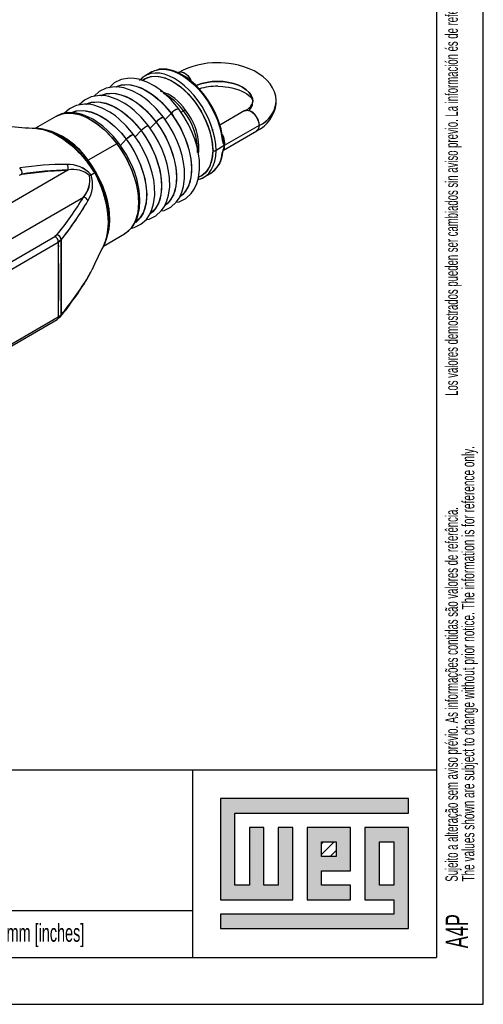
# Model space of a CAD drawing. Extents: x 0 to 1485, y 0 to 1050.
# Tile 12 of 13: x 1238 to 1485, y 0 to 525. Entities that reach past the tile are written whole.
import ezdxf

# ---------------------------------------------------------------- set-up
doc = ezdxf.new("R2010")
doc.units = 0
doc.header["$LTSCALE"] = 5
doc.layers.get('0').update_dxf_attribs({"linetype": 'CONTINUOUS'})
doc.styles.add('SLDTEXTSTYLE0', font='TXT', dxfattribs={"width": 0.605})
doc.styles.add('SLDTEXTSTYLE2', font='TXT', dxfattribs={"width": 0.574617})

# ---------------------------------------------------------------- blocks, each defined once
blk = doc.blocks.new('SW_NOTE_0')
at = {"color": 0, "linetype": 'CONTINUOUS', "attachment_point": 1, "rotation": 90}
for s, insert, char_height, style in [('Sujeito a alteração sem aviso prévio. As informações contidas são valores de referência.                                          Los valores demostrados pueden ser cambiados sin aviso previo. La información és de referencia solamente.', (-8.53, 0), 6.61458, 'SLDTEXTSTYLE2'), ('The values shown are subject to change without prior notice. The information is for reference only.', (0.29, 0), 6.6146, 'SLDTEXTSTYLE0')]:
    blk.add_mtext(s, dxfattribs=dict(at, insert=insert, char_height=char_height, style=style))

msp = doc.modelspace()

# ---------------------------------------------------------------- hatches: boundary and pattern name
at = {"linetype": 'CONTINUOUS'}
msp.add_hatch(color=2, dxfattribs=at).paths.add_polyline_path([(1344.95, 109.65), (1344.95, 55.75), (1383.45, 55.75), (1383.45, 94.25), (1375.75, 94.25), (1375.75, 63.45), (1368.05, 63.45), (1368.05, 94.25), (1360.35, 94.25), (1360.35, 63.45), (1352.65, 63.45), (1352.65, 101.95), (1445.05, 101.95), (1445.05, 109.65)], flags=0)
h = msp.add_hatch(color=2, dxfattribs=at)
h.paths.add_polyline_path([(1344.95, 40.35), (1445.05, 40.35), (1445.05, 94.25), (1421.95, 94.25), (1421.95, 55.75), (1437.35, 55.75), (1437.35, 48.05), (1344.95, 48.05)], flags=0)
h.paths.add_polyline_path([(1429.65, 86.55), (1437.35, 86.55), (1437.35, 63.45), (1429.65, 63.45)], flags=0)
h = msp.add_hatch(color=2, dxfattribs=at)
h.paths.add_polyline_path([(1414.25, 63.45), (1398.85, 63.45), (1398.85, 71.15), (1414.25, 71.15), (1414.25, 94.25), (1391.15, 94.25), (1391.15, 55.75), (1414.25, 55.75)], flags=0)
h.paths.add_polyline_path([(1406.55, 78.85), (1398.85, 78.85), (1398.85, 86.55), (1406.55, 86.55)], flags=0)
h = msp.add_hatch(dxfattribs=at)
h.set_pattern_fill('ANSI31', color=2, scale=1.25, style=0)
h.paths.add_polyline_path([(1406.55, 78.85), (1398.85, 78.85), (1398.85, 86.55), (1406.55, 86.55)], flags=0)

# ---------------------------------------------------------------- linework, layer by layer
for p, q in [((1485, 0), (1485, 1050)), ((1460, 950), (1460, 25)), ((560, 125), (1460, 125)), ((1330, 125), (1330, 25)), ((730, 50), (1330, 50)), ((25, 25), (1460, 25)), ((0, 0), (1485, 0))]:
    msp.add_line(p, q)
at = {"color": 2, "linetype": 'CONTINUOUS'}
for p, q in [((1460, 925), (1460, 25)), ((1308.37, 497.143), (1304.834, 495.102)), ((1309.044, 497.381), (1308.367, 497.141)), ((1322.637, 496.923), (1322.408, 496.79)), ((1374.632, 480.651), (1374.646, 481.22)), ((1257.541, 473.573), (1246.342, 467.108)), ((1317.682, 476.539), (1317.528, 476.45)), ((1357.992, 476.512), (1344.625, 468.796)), ((1346.474, 455.43), (1364.241, 465.687)), ((1326.472, 460.798), (1326.742, 459.762)), ((1346.314, 461.043), (1346.246, 461.34)), ((1346.285, 461.269), (1346.315, 461.036)), ((1336.082, 440.974), (1339.617, 443.015)), ((1339.62, 443.017), (1340.342, 443.581)), ((1282.589, 404.32), (1293.788, 410.785)), ((1258.505, 404.433), (1258.928, 404.168)), ((1276.326, 391.363), (1276.384, 391.482)), ((1260.036, 383.448), (1260.021, 383.439)), ((1205.035, 334.632), (1257.987, 365.201)), ((1257.987, 365.201), (1259.748, 366.705)), ((1445.05, 109.65), (1344.95, 109.65)), ((1344.95, 109.65), (1344.95, 55.75)), ((1445.05, 101.95), (1445.05, 109.65)), ((1352.65, 101.95), (1445.05, 101.95)), ((1352.65, 63.45), (1352.65, 101.95)), ((1368.05, 94.25), (1360.35, 94.25)), ((1360.35, 94.25), (1360.35, 63.45)), ((1368.05, 63.45), (1368.05, 94.25)), ((1383.45, 94.25), (1375.75, 94.25)), ((1375.75, 94.25), (1375.75, 63.45)), ((1383.45, 55.75), (1383.45, 94.25)), ((1414.25, 94.25), (1391.15, 94.25)), ((1391.15, 94.25), (1391.15, 55.75)), ((1414.25, 71.15), (1414.25, 94.25)), ((1445.05, 94.25), (1421.95, 94.25)), ((1421.95, 94.25), (1421.95, 55.75)), ((1445.05, 40.35), (1445.05, 94.25)), ((1398.85, 86.55), (1406.55, 86.55)), ((1398.85, 78.85), (1398.85, 86.55)), ((1406.55, 86.55), (1406.55, 78.85)), ((1429.65, 63.45), (1429.65, 86.55)), ((1429.65, 86.55), (1437.35, 86.55)), ((1437.35, 86.55), (1437.35, 63.45)), ((1406.55, 78.85), (1398.85, 78.85)), ((1398.85, 71.15), (1414.25, 71.15)), ((1398.85, 63.45), (1398.85, 71.15)), ((1360.35, 63.45), (1352.65, 63.45)), ((1375.75, 63.45), (1368.05, 63.45)), ((1414.25, 63.45), (1398.85, 63.45)), ((1414.25, 55.75), (1414.25, 63.45)), ((1437.35, 63.45), (1429.65, 63.45)), ((1344.95, 55.75), (1383.45, 55.75)), ((1391.15, 55.75), (1414.25, 55.75)), ((1421.95, 55.75), (1437.35, 55.75)), ((1437.35, 55.75), (1437.35, 48.05)), ((1344.95, 48.05), (1344.95, 40.35)), ((1437.35, 48.05), (1344.95, 48.05)), ((1344.95, 40.35), (1445.05, 40.35))]:
    msp.add_line(p, q, dxfattribs=at)
at = {"color": 144, "linetype": 'CONTINUOUS'}
for p, q in [((1290.641, 489.841), (1290.522, 489.739)), ((1282.669, 485.24), (1282.55, 485.137)), ((1274.698, 480.638), (1274.579, 480.536)), ((1316.008, 478.262), (1316.485, 477.794)), ((1316.252, 478.025), (1316.008, 478.262)), ((1266.727, 476.036), (1266.608, 475.934)), ((1318.626, 475.035), (1315.283, 471.555)), ((1318.375, 475.755), (1318.169, 475.636)), ((1325.224, 476.419), (1323.692, 475.535)), ((1310.655, 470.434), (1307.312, 466.954)), ((1365.536, 468.548), (1346.974, 457.833)), ((1299.341, 462.352), (1302.684, 465.832)), ((1345.495, 464.186), (1346.017, 463.551)), ((1346.017, 463.551), (1345.548, 464.162)), ((1346.017, 463.551), (1345.714, 463.396)), ((1289.684, 458.866), (1274.374, 450.027)), ((1290.731, 459.146), (1290.626, 458.92)), ((1294.713, 461.23), (1291.434, 457.817)), ((1326.954, 459.589), (1327.087, 459.071)), ((1346.974, 457.833), (1342.555, 455.282)), ((1346.322, 461.059), (1346.235, 461.5)), ((1340.751, 455.728), (1341.166, 455.32)), ((1340.785, 455.633), (1341.126, 455.311)), ((1345.602, 453.789), (1345.649, 453.624)), ((1275.146, 448.975), (1275.278, 448.611)), ((1263.635, 444.833), (1195.6, 405.557)), ((1237.822, 442.18), (1239.07, 442.637)), ((1275.973, 442.361), (1277.886, 443.465)), ((1280.902, 438.796), (1281.29, 438.332)), ((1282.217, 436.17), (1282.036, 436.353)), ((1203.939, 391.184), (1271.943, 430.442)), ((1257.758, 410.269), (1256.737, 409.418)), ((1285.082, 412.401), (1285.258, 412.367)), ((1285.085, 412.284), (1285.241, 412.255)), ((1204.151, 379.06), (1256.737, 409.418)), ((1205.553, 375.787), (1258.505, 406.356)), ((1258.201, 404.55), (1258.505, 404.342)), ((1260.036, 407.642), (1258.505, 406.356)), ((1258.505, 406.356), (1258.505, 366.345)), ((1258.505, 404.419), (1258.928, 404.168)), ((1260.036, 407.642), (1260.036, 367.614)), ((1274.036, 387.07), (1274.257, 387.491)), ((1260.036, 379.475), (1260.025, 379.468)), ((1258.505, 366.345), (1260.036, 367.614)), ((1258.505, 366.345), (1205.553, 335.777))]:
    msp.add_line(p, q, dxfattribs=at)
at = {"color": 2, "linetype": 'CONTINUOUS', "flags": 128}
for points in [[(1374.644, 481.194), (1374.674, 481.963), (1374.39, 484.249), (1373.746, 486.496), (1372.746, 488.678), (1371.394, 490.771), (1369.702, 492.745), (1367.695, 494.567), (1365.416, 496.207), (1362.911, 497.647), (1360.237, 498.874), (1357.443, 499.887), (1354.602, 500.683), (1351.862, 501.256), (1349.459, 501.617), (1347.466, 501.822), (1345.078, 501.96), (1343.439, 501.987)], [(1322.557, 477.57), (1318.635, 482.247), (1314.912, 485.829), (1312.83, 487.522), (1311.233, 488.681), (1309.956, 489.523), (1305.884, 491.718), (1301.394, 493.267), (1298.969, 493.702), (1296.469, 493.828), (1291.943, 493.082), (1288.331, 491.296), (1285.528, 488.737)], [(1304.817, 495.092), (1303.265, 494.009), (1302.24, 492.975)], [(1346.251, 461.418), (1345.264, 466.77), (1343.724, 471.656), (1342.103, 475.488), (1340.525, 478.566), (1338.639, 481.705), (1336.44, 484.84), (1333.997, 487.815), (1331.605, 490.308), (1329.389, 492.3), (1327.313, 493.911), (1322.648, 496.694), (1319.848, 497.815), (1316.319, 498.606), (1312.333, 498.543), (1310.643, 497.946)], [(1314.586, 472.968), (1310.663, 477.645), (1306.941, 481.227), (1304.859, 482.92), (1303.262, 484.079), (1301.985, 484.921), (1297.913, 487.116), (1293.423, 488.665), (1290.998, 489.101), (1288.498, 489.227), (1283.972, 488.48), (1280.36, 486.695), (1277.557, 484.135)], [(1343.439, 489.487), (1346.238, 489.381), (1347.369, 489.276), (1349.199, 489.03), (1351.02, 488.682), (1352.861, 488.216), (1354.633, 487.64), (1356.282, 486.971), (1357.761, 486.228), (1359.038, 485.439), (1360.092, 484.635), (1360.913, 483.848), (1361.507, 483.115), (1361.893, 482.461), (1362.108, 481.894), (1362.188, 481.371), (1362.185, 481.304)], [(1306.615, 468.367), (1302.692, 473.044), (1298.97, 476.626), (1296.888, 478.319), (1295.291, 479.477), (1294.014, 480.32), (1289.941, 482.515), (1285.451, 484.063), (1283.026, 484.499), (1280.527, 484.625), (1276.001, 483.879), (1272.389, 482.093), (1269.586, 479.534)], [(1298.644, 463.765), (1294.721, 468.442), (1290.999, 472.024), (1288.917, 473.717), (1287.32, 474.876), (1286.043, 475.718), (1281.97, 477.913), (1277.48, 479.462), (1275.055, 479.897), (1272.555, 480.023), (1268.029, 479.277), (1264.417, 477.491), (1261.691, 475.002)], [(1290.721, 459.209), (1287.859, 462.724), (1285.09, 465.627), (1282.255, 468.168), (1280.3, 469.689), (1278.717, 470.789), (1276.948, 471.883), (1274.985, 472.933), (1272.696, 473.938), (1270.7, 474.619), (1269.039, 475.043), (1267.296, 475.34), (1264.711, 475.484), (1262.558, 475.307), (1260.129, 474.731), (1257.538, 473.572)], [(1313.331, 423.06), (1314.887, 423.317), (1318.499, 425.102), (1321.366, 427.72), (1323.011, 430.081), (1324.373, 433.016), (1325.244, 436.044), (1325.826, 440.561), (1325.733, 445.334), (1325.291, 448.787), (1324.48, 452.6), (1323.256, 456.683), (1321.866, 460.312), (1319.93, 464.441), (1317.468, 468.765), (1314.586, 472.968)], [(1316.859, 477.202), (1317.016, 477.06), (1319.725, 473.863)], [(1321.302, 427.662), (1322.858, 427.918), (1326.47, 429.704), (1329.337, 432.321), (1330.982, 434.683), (1332.344, 437.618), (1333.215, 440.646), (1333.797, 445.162), (1333.704, 449.936), (1333.263, 453.389), (1332.451, 457.202), (1331.227, 461.284), (1329.837, 464.913), (1327.901, 469.042), (1325.44, 473.366), (1322.557, 477.57)], [(1305.36, 418.459), (1306.916, 418.715), (1310.528, 420.501), (1313.394, 423.118), (1315.04, 425.479), (1316.401, 428.415), (1317.272, 431.443), (1317.855, 435.959), (1317.762, 440.732), (1317.32, 444.185), (1316.509, 447.998), (1315.285, 452.081), (1313.895, 455.71), (1311.959, 459.839), (1309.497, 464.163), (1306.615, 468.367)], [(1277.981, 443.52), (1275.647, 447.16), (1273.07, 450.62), (1270.506, 453.622), (1266.768, 457.354), (1263.39, 460.163), (1261.408, 461.584), (1259.652, 462.709), (1258.018, 463.645), (1256.14, 464.587), (1253.537, 465.658), (1250.263, 466.607), (1249.235, 466.74)], [(1297.466, 413.87), (1298.945, 414.113), (1302.557, 415.899), (1305.423, 418.516), (1307.069, 420.878), (1308.43, 423.813), (1309.301, 426.841), (1309.884, 431.357), (1309.79, 436.131), (1309.349, 439.584), (1308.538, 443.397), (1307.314, 447.479), (1305.923, 451.108), (1303.988, 455.237), (1301.526, 459.561), (1298.644, 463.765)], [(1340.314, 466.307), (1340.987, 466.494), (1341, 466.491)], [(1345.514, 463.359), (1345.913, 462.625), (1346.234, 461.491)], [(1294.041, 410.966), (1295.957, 412.334), (1297.543, 413.948), (1298.644, 415.423), (1299.361, 416.613), (1299.832, 417.533), (1300.287, 418.566), (1301.142, 421.134), (1301.788, 424.477), (1302.028, 428.643), (1301.841, 432.088), (1301.438, 435.056), (1300.96, 437.459), (1300.487, 439.374), (1299.942, 441.26), (1299.025, 443.972), (1297.656, 447.361), (1294.674, 453.227), (1290.721, 459.209)], [(1346.541, 455.689), (1346.435, 455.406), (1346.362, 455.284)], [(1283.138, 405.619), (1284.121, 407.984), (1284.938, 411.318), (1285.309, 414.111), (1285.43, 416.206), (1285.442, 417.621), (1285.4, 419.094), (1285.29, 420.76), (1285.092, 422.616), (1284.347, 426.931), (1282.986, 432.015), (1281.655, 435.765), (1279.95, 439.713), (1277.981, 443.52)], [(1274.057, 387.058), (1275.365, 389.406), (1276.011, 390.721)]]:
    msp.add_lwpolyline(points, dxfattribs=at)
at = {"color": 144, "linetype": 'CONTINUOUS', "flags": 128}
for points in [[(1342.555, 455.282), (1342.394, 458.45), (1341.913, 461.759), (1341.119, 465.159), (1340.024, 468.601), (1338.644, 472.035), (1336.998, 475.411), (1335.111, 478.679), (1333.011, 481.792), (1330.727, 484.704), (1328.294, 487.373), (1325.746, 489.761), (1323.121, 491.831), (1320.458, 493.555), (1317.794, 494.906), (1315.17, 495.866), (1312.622, 496.42), (1310.189, 496.56), (1307.905, 496.284), (1305.805, 495.597), (1303.918, 494.507), (1302.272, 493.032), (1301.841, 492.531)], [(1303.339, 492.667), (1304.11, 493.224), (1306.052, 494.208), (1308.207, 494.772), (1310.542, 494.907), (1313.019, 494.609), (1315.599, 493.885), (1318.242, 492.745), (1320.906, 491.207), (1323.549, 489.295), (1326.129, 487.041), (1328.606, 484.478), (1330.941, 481.649), (1333.096, 478.596), (1335.038, 475.37), (1336.736, 472.019), (1338.163, 468.598), (1339.298, 465.159), (1340.121, 461.758), (1340.62, 458.448), (1340.787, 455.282)], [(1303.434, 492.563), (1304.574, 493.509), (1307.789, 494.699), (1311.456, 494.846), (1315.436, 493.942), (1319.574, 492.024), (1323.713, 489.164), (1327.692, 485.473), (1331.36, 481.092), (1334.574, 476.19), (1337.212, 470.955), (1339.173, 465.588), (1340.38, 460.296), (1340.787, 455.282)], [(1342.555, 455.282), (1342.394, 458.45), (1341.913, 461.759), (1341.119, 465.159), (1340.024, 468.601), (1338.644, 472.035), (1336.998, 475.411), (1335.111, 478.679), (1333.011, 481.792), (1330.727, 484.704), (1328.294, 487.373), (1325.746, 489.761), (1323.121, 491.831), (1320.458, 493.555), (1317.794, 494.906), (1315.17, 495.866), (1312.622, 496.42), (1310.189, 496.56), (1307.905, 496.284), (1305.805, 495.597), (1303.978, 494.551)], [(1308.37, 497.143), (1310.001, 497.906), (1312.236, 498.472), (1314.654, 498.596), (1317.217, 498.278), (1319.885, 497.523), (1322.617, 496.341), (1325.37, 494.752), (1328.102, 492.779), (1330.77, 490.455), (1333.333, 487.813), (1335.751, 484.897), (1337.986, 481.751), (1340.004, 478.423), (1341.774, 474.966), (1343.267, 471.433), (1344.462, 467.879), (1345.338, 464.359), (1345.883, 460.928)], [(1308.37, 497.143), (1310.001, 497.906), (1312.236, 498.472), (1314.654, 498.596), (1317.217, 498.278), (1319.885, 497.523), (1322.617, 496.341), (1325.37, 494.752), (1328.102, 492.779), (1330.77, 490.455), (1333.333, 487.813), (1335.751, 484.897), (1337.986, 481.751), (1340.004, 478.423), (1341.774, 474.966), (1343.267, 471.433), (1344.462, 467.879), (1345.338, 464.359), (1345.883, 460.928)], [(1322.637, 496.923), (1322.867, 497.037), (1323.925, 497.212), (1325.132, 496.924), (1326.39, 496.198), (1327.597, 495.092), (1328.655, 493.696), (1329.479, 492.123), (1329.643, 491.708)], [(1322.675, 496.872), (1324.046, 497.203), (1325.761, 496.613), (1327.477, 495.223), (1329.039, 493.042), (1329.314, 492.358)], [(1289.303, 489.243), (1289.986, 489.541), (1292.222, 490.185), (1294.637, 490.412), (1297.199, 490.22), (1299.873, 489.611), (1302.623, 488.594), (1305.412, 487.181), (1308.202, 485.393), (1310.955, 483.253), (1313.634, 480.791), (1316.203, 478.039), (1318.626, 475.035)], [(1289.486, 489.177), (1291.973, 490.136), (1295.927, 490.367), (1299.983, 489.578), (1303.93, 487.979), (1308.484, 485.191), (1312.469, 481.91), (1315.84, 478.452), (1318.626, 475.035)], [(1331.987, 489.875), (1332.418, 490.062), (1334.927, 490.949), (1337.645, 491.599), (1340.506, 491.996), (1343.439, 492.129), (1346.372, 491.996), (1349.233, 491.599), (1351.951, 490.949), (1354.46, 490.062), (1356.697, 488.958), (1358.608, 487.667), (1360.145, 486.219), (1361.271, 484.65), (1361.958, 482.998), (1362.189, 481.305), (1362.189, 481.293)], [(1360.247, 476.507), (1361.271, 477.96), (1361.958, 479.611), (1362.189, 481.305), (1361.958, 482.998), (1361.271, 484.65), (1360.145, 486.219), (1358.608, 487.667), (1356.697, 488.958), (1354.46, 490.062), (1351.951, 490.949), (1349.233, 491.599), (1346.372, 491.996), (1343.439, 492.129), (1340.506, 491.996), (1337.645, 491.599), (1334.927, 490.949), (1332.418, 490.062), (1331.995, 489.879)], [(1281.332, 484.642), (1282.015, 484.939), (1284.251, 485.583), (1286.666, 485.81), (1289.228, 485.618), (1291.902, 485.009), (1294.652, 483.992), (1297.441, 482.58), (1300.231, 480.791), (1302.984, 478.652), (1305.663, 476.189), (1308.231, 473.437), (1310.655, 470.434)], [(1281.515, 484.575), (1284.002, 485.534), (1287.956, 485.765), (1292.012, 484.976), (1295.959, 483.377), (1300.513, 480.589), (1304.498, 477.308), (1307.869, 473.851), (1310.655, 470.434)], [(1273.361, 480.04), (1274.044, 480.338), (1276.28, 480.981), (1278.695, 481.209), (1281.257, 481.017), (1283.931, 480.408), (1286.681, 479.39), (1289.47, 477.978), (1292.259, 476.19), (1295.012, 474.05), (1297.691, 471.587), (1300.26, 468.836), (1302.684, 465.832)], [(1273.544, 479.973), (1276.031, 480.932), (1279.985, 481.163), (1284.041, 480.375), (1287.988, 478.775), (1292.541, 475.988), (1296.527, 472.706), (1299.898, 469.249), (1302.684, 465.832)], [(1257.407, 473.495), (1261.248, 474.976), (1265.466, 475.223), (1269.794, 474.381), (1274.005, 472.675), (1278.863, 469.701), (1283.115, 466.2), (1286.711, 462.512), (1289.684, 458.866)], [(1257.541, 473.573), (1257.863, 473.753), (1260.04, 474.664), (1262.413, 475.166), (1264.954, 475.254), (1267.628, 474.926), (1270.404, 474.186), (1273.246, 473.043), (1276.118, 471.512), (1278.985, 469.612), (1281.81, 467.368), (1284.557, 464.806), (1287.193, 461.96), (1289.684, 458.866)], [(1265.486, 475.484), (1266.072, 475.736), (1268.308, 476.38), (1270.724, 476.607), (1273.286, 476.415), (1275.96, 475.806), (1278.71, 474.789), (1281.499, 473.376), (1284.288, 471.588), (1287.041, 469.448), (1289.72, 466.986), (1292.289, 464.234), (1294.713, 461.23)], [(1265.719, 475.428), (1268.06, 476.331), (1272.014, 476.562), (1276.07, 475.773), (1280.017, 474.174), (1284.57, 471.386), (1288.555, 468.105), (1291.927, 464.647), (1294.713, 461.23)], [(1318.626, 475.035), (1320.873, 471.82), (1322.911, 468.436), (1324.713, 464.931), (1326.256, 461.35), (1327.517, 457.743), (1328.481, 454.158), (1329.134, 450.645), (1329.466, 447.249), (1329.475, 444.018), (1329.159, 440.994), (1328.523, 438.22), (1327.576, 435.732), (1326.329, 433.564), (1324.801, 431.745), (1323.462, 430.61)], [(1318.626, 475.035), (1321.18, 471.341), (1323.733, 466.91), (1326.111, 461.716), (1328.066, 455.836), (1329.113, 450.785), (1329.511, 445.642), (1329.106, 440.685), (1327.803, 436.236), (1325.599, 432.609), (1323.252, 430.601)], [(1326.242, 476.634), (1326.266, 476.673), (1326.125, 476.805), (1325.744, 476.688), (1325.224, 476.419)], [(1325.224, 476.419), (1325.867, 476.738), (1326.237, 476.787), (1326.24, 476.697)], [(1357.992, 476.512), (1358.223, 476.627), (1359.281, 476.802), (1360.488, 476.514), (1361.746, 475.788), (1362.953, 474.682), (1364.011, 473.286), (1364.834, 471.712), (1365.357, 470.089), (1365.536, 468.548)], [(1358, 476.454), (1359.401, 476.793), (1361.117, 476.203), (1362.832, 474.812), (1364.394, 472.631), (1365.261, 470.48), (1365.536, 468.548)], [(1310.655, 470.434), (1312.901, 467.218), (1314.94, 463.835), (1316.742, 460.329), (1318.285, 456.748), (1319.546, 453.141), (1320.51, 449.557), (1321.162, 446.043), (1321.495, 442.647), (1321.504, 439.416), (1321.188, 436.393), (1320.552, 433.618), (1319.604, 431.13), (1318.358, 428.962), (1316.83, 427.143), (1315.49, 426.008)], [(1310.655, 470.434), (1313.209, 466.739), (1315.761, 462.308), (1318.14, 457.114), (1320.095, 451.234), (1321.142, 446.183), (1321.54, 441.04), (1321.135, 436.083), (1319.832, 431.635), (1317.628, 428.007), (1315.281, 425.999)], [(1365.536, 468.548), (1365.261, 466.934), (1364.394, 465.784), (1364.203, 465.738)], [(1277.886, 443.465), (1277.463, 444.141), (1276.979, 444.893), (1276.429, 445.721), (1275.808, 446.623), (1274.268, 448.726), (1273.81, 449.318), (1273.666, 449.501), (1272.79, 450.587), (1271.7, 451.873), (1270.657, 453.042), (1269.67, 454.094), (1268.75, 455.032), (1265.255, 458.25), (1261.78, 460.953), (1258.253, 463.223), (1255.624, 464.607), (1253.011, 465.711), (1250.56, 466.48), (1248.08, 466.967), (1247.502, 467.034), (1246.896, 467.083), (1246.353, 467.108)], [(1246.874, 467.047), (1250.522, 466.49), (1255.549, 464.643), (1260.8, 461.63), (1265.44, 458.092), (1269.96, 453.79), (1274.137, 448.896), (1274.146, 448.883)], [(1274.374, 450.027), (1271.883, 453.122), (1269.247, 455.968), (1266.499, 458.529), (1263.674, 460.774), (1260.808, 462.674), (1257.936, 464.204), (1255.094, 465.347), (1252.318, 466.087), (1251.593, 466.215)], [(1294.713, 461.23), (1295.094, 461.6), (1295.645, 462.076), (1296.223, 462.527), (1296.87, 462.983), (1297.507, 463.382), (1298.045, 463.662), (1298.419, 463.795), (1298.615, 463.79), (1298.652, 463.654)], [(1302.684, 465.832), (1304.93, 462.616), (1306.968, 459.233), (1308.771, 455.727), (1310.313, 452.147), (1311.575, 448.54), (1312.539, 444.955), (1313.191, 441.441), (1313.524, 438.046), (1313.533, 434.814), (1313.217, 431.791), (1312.581, 429.017), (1311.633, 426.528), (1310.387, 424.36), (1308.859, 422.542), (1307.519, 421.406)], [(1302.684, 465.832), (1305.238, 462.138), (1307.79, 457.706), (1310.169, 452.513), (1312.124, 446.632), (1313.171, 441.581), (1313.569, 436.438), (1313.164, 431.482), (1311.861, 427.033), (1309.657, 423.406), (1307.31, 421.398)], [(1346.017, 463.551), (1346.537, 462.478), (1346.738, 461.539)], [(1346.738, 461.539), (1346.499, 462.595), (1346.017, 463.551)], [(1289.684, 458.866), (1290.271, 459.162), (1290.651, 459.25), (1290.696, 459.191)], [(1289.684, 458.866), (1291.998, 455.561), (1294.108, 452.088), (1295.985, 448.491), (1297.606, 444.814), (1298.952, 441.104), (1300.005, 437.408), (1300.751, 433.771), (1301.183, 430.24), (1301.293, 426.86), (1301.081, 423.672), (1300.549, 420.717), (1299.705, 418.032), (1298.558, 415.65), (1297.123, 413.602), (1295.419, 411.913), (1293.788, 410.785)], [(1289.684, 458.866), (1292.408, 454.925), (1295.132, 450.197), (1297.67, 444.656), (1299.755, 438.382), (1300.872, 432.993), (1301.297, 427.506), (1300.865, 422.218), (1299.474, 417.472), (1297.123, 413.602), (1293.922, 410.864), (1293.845, 410.834)], [(1294.713, 461.23), (1296.959, 458.015), (1298.997, 454.631), (1300.8, 451.126), (1302.342, 447.545), (1303.604, 443.938), (1304.567, 440.353), (1305.22, 436.84), (1305.553, 433.444), (1305.561, 430.213), (1305.246, 427.189), (1304.61, 424.415), (1303.662, 421.927), (1302.416, 419.759), (1300.888, 417.94), (1299.74, 416.947)], [(1294.713, 461.23), (1297.267, 457.536), (1299.819, 453.105), (1302.198, 447.911), (1304.153, 442.031), (1305.2, 436.98), (1305.598, 431.837), (1305.193, 426.88), (1303.89, 422.431), (1301.686, 418.804), (1299.545, 416.972)], [(1345.883, 460.928), (1346.332, 459.22), (1346.974, 457.833)], [(1345.883, 460.928), (1346.407, 459.039), (1346.974, 457.833)], [(1346.974, 457.833), (1346.332, 455.818), (1345.883, 453.956)], [(1346.974, 457.833), (1346.624, 459.709), (1346.285, 461.269)], [(1346.738, 461.539), (1347.01, 459.402), (1346.974, 457.833)], [(1346.974, 457.833), (1346.993, 459.631), (1346.738, 461.539)], [(1346.738, 455.693), (1346.993, 456.537), (1346.974, 457.833)], [(1346.974, 457.833), (1346.973, 456.412), (1346.738, 455.693)], [(1332.737, 439.735), (1333.011, 439.792), (1335.111, 440.479), (1336.998, 441.569), (1338.644, 443.044), (1340.024, 444.885), (1341.119, 447.062), (1341.913, 449.546), (1342.394, 452.299), (1342.555, 455.282)], [(1332.737, 439.735), (1333.011, 439.792), (1335.111, 440.479), (1336.998, 441.569), (1338.644, 443.044), (1340.024, 444.885), (1341.119, 447.062), (1341.913, 449.546), (1342.394, 452.299), (1342.555, 455.282)], [(1340.787, 455.282), (1340.38, 450.738), (1339.173, 446.84), (1337.212, 443.736), (1334.574, 441.547), (1333.269, 441.063)], [(1340.787, 455.282), (1340.62, 452.308), (1340.121, 449.574), (1339.298, 447.124), (1338.163, 444.995), (1336.736, 443.222), (1335.038, 441.832), (1333.385, 440.961)], [(1345.917, 453.987), (1346.046, 454.162), (1346.235, 454.646)], [(1273.799, 449.642), (1274.061, 449.831), (1274.374, 450.027)], [(1274.374, 450.027), (1273.966, 449.766), (1273.8, 449.64)], [(1284.395, 409.421), (1285.554, 413.38), (1285.986, 418.668), (1285.562, 424.155), (1284.445, 429.544), (1282.359, 435.817), (1279.821, 441.358), (1277.098, 446.086), (1274.374, 450.027)], [(1284.464, 409.374), (1285.239, 411.878), (1285.771, 414.833), (1285.983, 418.021), (1285.872, 421.402), (1285.441, 424.933), (1284.694, 428.569), (1283.641, 432.266), (1282.296, 435.976), (1280.674, 439.652), (1278.797, 443.25), (1276.688, 446.723), (1274.374, 450.027)], [(1237.822, 442.18), (1238.532, 442.506), (1239.07, 442.637)], [(1239.07, 442.637), (1252.96, 444.301), (1263.635, 444.833)], [(1275.973, 442.361), (1275.643, 442.171), (1275.128, 441.874)], [(1275.128, 441.874), (1275.643, 442.171), (1275.973, 442.361)], [(1277.886, 443.465), (1277.873, 443.458), (1277.593, 443.296)], [(1277.593, 443.296), (1277.873, 443.457), (1277.886, 443.465)], [(1277.886, 443.465), (1277.983, 443.521), (1277.977, 443.518)], [(1277.977, 443.518), (1277.983, 443.521), (1277.886, 443.465)], [(1282.594, 404.331), (1282.983, 405.098), (1283.336, 405.895), (1284.375, 409.139), (1284.978, 412.687), (1285.181, 416.602), (1285.065, 419.727), (1284.714, 423.016), (1284.156, 426.276), (1283.337, 429.763), (1283.106, 430.605), (1282.846, 431.5), (1282.555, 432.447), (1282.231, 433.443), (1281.872, 434.486), (1281.475, 435.572), (1281.04, 436.7), (1280.994, 436.816), (1280.63, 437.707), (1280.355, 438.359), (1280.003, 439.161), (1279.572, 440.108), (1277.886, 443.465)], [(1280.56, 437.874), (1280.566, 437.861), (1282.667, 432.089), (1284.145, 426.328), (1285.058, 419.82), (1285.075, 413.742), (1284.331, 408.959), (1282.864, 404.852), (1282.839, 404.814)], [(1257.758, 410.269), (1257.252, 409.766), (1256.737, 409.418)], [(1258.505, 406.356), (1259.46, 407.036), (1260.036, 407.642)], [(1258.505, 406.356), (1258.608, 384.009), (1258.505, 366.345)], [(1260.036, 367.614), (1260.015, 389.939), (1260.036, 407.642)], [(1274.036, 387.07), (1273.964, 386.933), (1273.832, 386.831)], [(1260.036, 367.614), (1259.278, 366.865), (1258.505, 366.345)]]:
    msp.add_lwpolyline(points, dxfattribs=at)
at = {"color": 2, "linetype": 'CONTINUOUS'}
for centre, radius, start, end in [((1342.546, 460.63), 41.367, 88.76264, 118.73254), ((1342.931, 457.819), 31.672, 89.08153, 106.93412), ((1305.876, 463.653), 24.236, 32.76376, 72.81674), ((1355.6, 482.853), 6.764, 290.54311, 346.73973), ((1356.254, 482.384), 18.482, 295.52597, 353.73547), ((1301.852, 456.739), 31.572, 354.00479, 39.37751), ((1251.175, 630.788), 163.737, 263.24743, 268.31258), ((1331.877, 455.222), 14.393, 306.02326, 356.99989), ((1331.003, 449.617), 10.025, 279.94473, 300.5592), ((1434.131, 323.005), 171.967, 151.77857, 156.57008), ((1110.689, 486.705), 191.36, 321.16407, 328.61882)]:
    msp.add_arc(centre, radius, start, end, dxfattribs=at)
at = {"color": 144, "linetype": 'CONTINUOUS'}
for centre, radius, start, end in [((1300.719, 458.906), 30.12, 35.55287, 62.66971), ((1358.784, 483.063), 16.008, 294.94645, 353.47386), ((1359.561, 482.505), 15.181, 293.1759, 355.16262), ((1316.046, 466.364), 6.755, 102.643, 142.95012), ((1316.364, 465.871), 7.308, 104.22761, 141.36542), ((1324.017, 470.965), 6.755, 102.64342, 142.94966), ((1324.335, 470.472), 7.308, 104.228, 141.365), ((1298.204, 454.855), 34.57, 358.75692, 38.59269), ((1308.393, 461.269), 7.308, 104.22761, 141.36542), ((1308.075, 461.762), 6.755, 102.64351, 142.94957), ((1362.464, 468.215), 3.09, 305.11212, 6.20004), ((1242.947, 429.671), 37.443, 32.93249, 76.72311), ((1300.422, 456.667), 7.308, 104.22819, 141.3648), ((1290.534, 457.977), 1.23, 82.11504, 133.74613), ((1345.683, 461.445), 0.555, 291.17641, 5.6216), ((1345.711, 461.428), 0.529, 289.04434, 7.75368), ((1329.129, 460.294), 18.015, 341.72737, 352.14756), ((1346.059, 465.655), 4.172, 272.72935, 279.36635), ((1481.91, 486.646), 137.977, 190.87395, 192.05356), ((1331.975, 454.657), 13.926, 303.28199, 357.11801), ((1341.671, 456.983), 1.917, 242.54677, 297.45274), ((1341.671, 456.983), 1.917, 242.54732, 297.45219), ((1345.634, 454.518), 0.614, 293.92133, 12.03595), ((1347.359, 454.753), 1.129, 147.34808, 185.4528), ((1347.359, 454.753), 1.129, 149.83988, 185.46706), ((1347.353, 454.751), 1.125, 123.15316, 142.08438), ((1262.594, 288.872), 158.976, 89.83952, 98.92396), ((1263.154, 281.567), 166.281, 90.03944, 98.72404), ((1263.665, 431.333), 16.526, 41.8613, 92.16812), ((1263.444, 430.813), 17.039, 42.66887, 91.36058), ((1260.859, 445.851), 2.957, 339.85334, 42.47455), ((1260.859, 445.851), 2.957, 339.85334, 42.47455), ((1236.203, 443.485), 2.99, 343.52105, 54.63832), ((1236.203, 443.485), 2.99, 343.52105, 54.63833), ((1267.355, 264.681), 180.19, 91.18301, 99.03115), ((1266.452, 431.974), 13.164, 48.76911, 102.35881), ((1266.429, 431.882), 13.249, 48.95413, 102.17381), ((1262.014, 439.368), 13.352, 318.04537, 10.81728), ((1261.369, 439.548), 13.954, 319.26672, 9.59601), ((1260.079, 437.241), 16.698, 328.10725, 17.85615), ((1260.228, 437.223), 16.562, 327.88919, 18.07421), ((1112.083, 527.783), 187.165, 321.10757, 328.66233), ((1121.454, 521.193), 175.735, 320.86149, 328.90841), ((1143.426, 502.71), 150.452, 320.81067, 330.41036), ((1130.113, 511.822), 166.534, 321.27511, 329.94592), ((1271.437, 427.529), 2.957, 17.52475, 80.14665), ((1271.437, 427.529), 2.957, 17.52468, 80.14667), ((1257.059, 407.362), 2.99, 5.36134, 76.47872), ((1257.059, 407.362), 2.99, 5.36134, 76.47872), ((1254.667, 406.181), 3.842, 2.6056, 57.39446), ((1251.324, 402.213), 27.251, 327.30023, 336.60916), ((1243.077, 406.564), 36.551, 328.54586, 335.47254), ((1114.675, 486.643), 187.876, 320.68775, 328.14631), ((1122.068, 481.353), 178.806, 320.49828, 328.33578), ((1258.687, 367.526), 1.352, 296.86496, 3.7568), ((1257.303, 366.2), 1.211, 304.4042, 6.89894), ((1257.316, 366.194), 1.199, 304.0571, 7.25465), ((1258.934, 367.173), 0.927, 293.08391, 330.15004)]:
    msp.add_arc(centre, radius, start, end, dxfattribs=at)

# ---------------------------------------------------------------- block references
at = {"color": 2, "linetype": 'CONTINUOUS'}
msp.add_blockref('SW_NOTE_0', (1473.347, 65.397), dxfattribs=at)

# ---------------------------------------------------------------- texts
at = {"insert": (1464.915, 29.88), "char_height": 11.9062, "attachment_point": 1, "rotation": 90, "style": 'SLDTEXTSTYLE0'}
msp.add_mtext('A4P', dxfattribs=at)
at = {"insert": (1230.934, 42.843), "char_height": 9.5, "attachment_point": 1, "style": 'SLDTEXTSTYLE0'}
msp.add_mtext('mm [inches]', dxfattribs=at)

doc.saveas('drawing.dxf')
